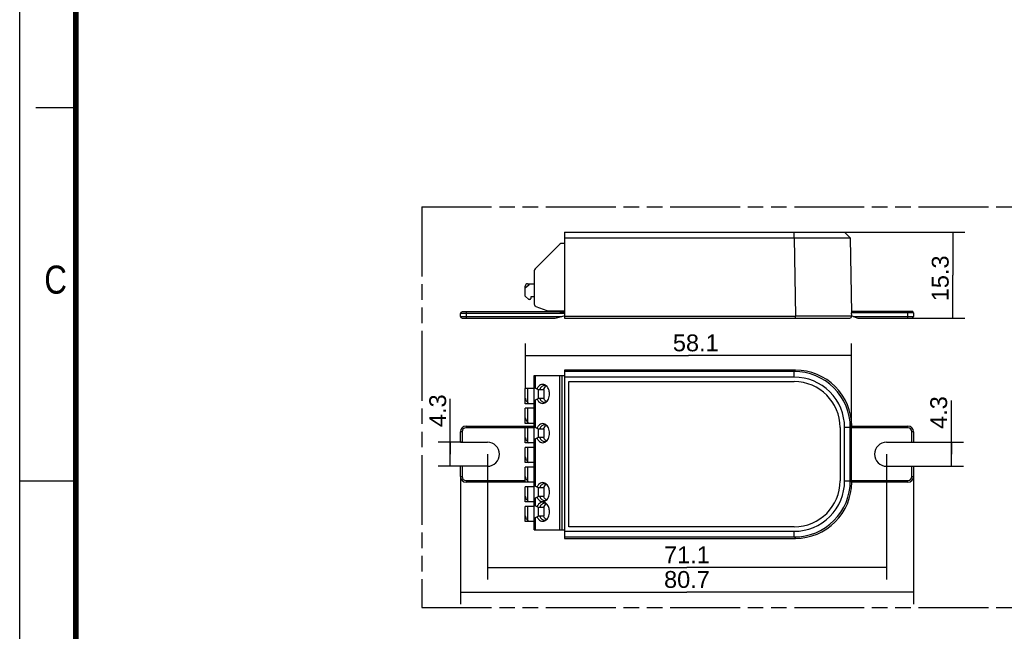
# Model space of a CAD drawing. Header units: millimetres. Extents: x 0 to 210, y 0 to 297.
# Tile 2 of 4: x 0 to 123, y 130 to 206. Entities that reach past the tile are written whole.
import ezdxf
from ezdxf.enums import TextEntityAlignment as Align

# ---------------------------------------------------------------- set-up
doc = ezdxf.new("R2010")
doc.units = ezdxf.units.MM
doc.header["$LTSCALE"] = 19.36
doc.linetypes.add('PHANTOM', pattern=[0.8, 0.45, -0.05, 0.1, -0.05, 0.1, -0.05])
doc.layers.get('0').update_dxf_attribs({"linetype": 'CONTINUOUS'})
doc.layers.add('DEFAULT_3', color=7, linetype='PHANTOM')
doc.layers.add('Z_DIM_2D', color=7, linetype='CONTINUOUS')
doc.styles.add('TEXTSTYLE_2', font='txt', dxfattribs={"width": 0.75})
doc.styles.add('TEXTSTYLE_3', font='helveticaneueltw1g-ltcn.otf')
doc.dimstyles.new('DIMSTYLE_1', dxfattribs={"dimtxt": 2.1, "dimasz": 3.5, "dimexe": 1.5, "dimexo": 0, "dimgap": 0.525, "dimtad": 1, "dimdec": 3, "dimlfac": 1.428571, "dimdsep": 46, "dimtxsty": 'TEXTSTYLE_3', "dimcen": 0.09, "dimclrt": 5, "dimadec": 3, "dimazin": 2, "dimtp": 0.2, "dimtm": 0.2, "dimtfac": 1, "dimtdec": 3, "dimtofl": 0, "dimtmove": 0, "dimatfit": 3, "dimfxl": 0, "dimtolj": 1, "dimarcsym": 0})
doc.dimstyles.new('DIMSTYLE_2', dxfattribs={"dimtxt": 2.1, "dimasz": 3.5, "dimexe": 1.5, "dimexo": 0, "dimgap": 0.525, "dimtad": 1, "dimdec": 3, "dimlfac": 1.428571, "dimdsep": 46, "dimtxsty": 'TEXTSTYLE_3', "dimcen": 0.09, "dimclrt": 5, "dimadec": 3, "dimazin": 2, "dimtp": 0.1, "dimtm": 0.1, "dimtfac": 1, "dimtdec": 3, "dimtofl": 0, "dimtmove": 0, "dimatfit": 3, "dimfxl": 0, "dimtolj": 1, "dimarcsym": 0})
doc.dimstyles.new('DIMSTYLE_3', dxfattribs={"dimtxt": 2.1, "dimasz": 3.5, "dimexe": 1.5, "dimexo": 0, "dimgap": 0.525, "dimtad": 1, "dimdec": 1, "dimlfac": 1.428571, "dimdsep": 46, "dimtxsty": 'TEXTSTYLE_3', "dimcen": 0.09, "dimclrt": 5, "dimadec": 1, "dimazin": 2, "dimtp": 0.3, "dimtm": 0.3, "dimtfac": 1, "dimtdec": 1, "dimtofl": 0, "dimtmove": 0, "dimatfit": 3, "dimfxl": 0, "dimtolj": 1, "dimarcsym": 0})

# ---------------------------------------------------------------- blocks, each defined once
blk = doc.blocks.new('*D1')
at = {"layer": 'Z_DIM_2D', "color": 2, "linetype": 'Continuous', "transparency": 16777216}
for p, q in [((102.86, 179.5), (117.85, 179.5)), ((116.35, 179.5), (116.35, 174.15)), ((116.35, 168.79), (116.35, 174.15)), ((110.75, 168.79), (117.85, 168.79))]:
    blk.add_line(p, q, dxfattribs=at)
at = {"layer": 'Z_DIM_2D', "color": 5, "linetype": 'Continuous', "transparency": 16777216, "style": 'TEXTSTYLE_3'}
blk.add_text('15.3', height=2.1, rotation=90, dxfattribs=at).set_placement((115.83, 173.74), align=Align.CENTER)
blk = doc.blocks.new('_NONE')
blk = doc.blocks.new('*D2')
at = {"layer": 'Z_DIM_2D', "color": 2, "linetype": 'Continuous', "transparency": 16777216}
for p, q in [((116.17, 151.8), (116.17, 158.49)), ((111.24, 153.31), (117.67, 153.31)), ((116.17, 153.31), (116.17, 151.8)), ((116.17, 150.3), (116.17, 151.8)), ((111.24, 150.3), (117.67, 150.3))]:
    blk.add_line(p, q, dxfattribs=at)
at = {"layer": 'Z_DIM_2D', "color": 5, "linetype": 'Continuous', "transparency": 16777216, "style": 'TEXTSTYLE_3'}
blk.add_text('4.3', height=2.1, rotation=90, dxfattribs=at).set_placement((115.64, 154.96))
blk = doc.blocks.new('*D3')
at = {"layer": 'Z_DIM_2D', "color": 2, "linetype": 'Continuous', "transparency": 16777216}
for p, q in [((58.32, 151.8), (58.32, 136.18)), ((108.09, 151.8), (108.09, 136.18)), ((58.32, 137.68), (83.2, 137.68)), ((108.09, 137.68), (83.2, 137.68))]:
    blk.add_line(p, q, dxfattribs=at)
at = {"layer": 'Z_DIM_2D', "color": 5, "linetype": 'Continuous', "transparency": 16777216, "style": 'TEXTSTYLE_3'}
blk.add_text('71.1', height=2.1, dxfattribs=at).set_placement((83.2, 138.21), align=Align.CENTER)
blk = doc.blocks.new('*D4')
at = {"layer": 'Z_DIM_2D', "color": 2, "linetype": 'Continuous', "transparency": 16777216}
for p, q in [((54.96, 149), (54.96, 133.1)), ((111.45, 149), (111.45, 133.1)), ((54.96, 134.6), (83.2, 134.6)), ((111.45, 134.6), (83.2, 134.6))]:
    blk.add_line(p, q, dxfattribs=at)
at = {"layer": 'Z_DIM_2D', "color": 5, "linetype": 'Continuous', "transparency": 16777216, "style": 'TEXTSTYLE_3'}
blk.add_text('80.7', height=2.1, dxfattribs=at).set_placement((83.2, 135.13), align=Align.CENTER)
blk = doc.blocks.new('*D5')
at = {"layer": 'Z_DIM_2D', "color": 2, "linetype": 'Continuous', "transparency": 16777216}
for p, q in [((53.69, 151.8), (53.69, 158.71)), ((55.17, 153.31), (52.19, 153.31)), ((53.69, 153.31), (53.69, 151.8)), ((53.69, 150.3), (53.69, 151.8)), ((55.17, 150.3), (52.19, 150.3))]:
    blk.add_line(p, q, dxfattribs=at)
at = {"layer": 'Z_DIM_2D', "color": 5, "linetype": 'Continuous', "transparency": 16777216, "style": 'TEXTSTYLE_3'}
blk.add_text('4.3', height=2.1, rotation=90, dxfattribs=at).set_placement((53.17, 155.19))
blk = doc.blocks.new('*D6')
at = {"layer": 'Z_DIM_2D', "color": 2, "linetype": 'Continuous', "transparency": 16777216}
for p, q in [((63.05, 159.99), (63.05, 165.62)), ((103.73, 155.09), (103.73, 165.62)), ((63.05, 164.12), (83.39, 164.12)), ((103.73, 164.12), (83.39, 164.12))]:
    blk.add_line(p, q, dxfattribs=at)
at = {"layer": 'Z_DIM_2D', "color": 5, "linetype": 'Continuous', "transparency": 16777216, "style": 'TEXTSTYLE_3'}
blk.add_text('58.1', height=2.1, dxfattribs=at).set_placement((84.3, 164.64), align=Align.CENTER)

msp = doc.modelspace()

# ---------------------------------------------------------------- linework, layer by layer
at = {"color": 2, "linetype": 'Continuous'}
for p, q in [((0, 0), (0, 297)), ((7, 195), (2, 195)), ((0, 148.5), (7, 148.5))]:
    msp.add_line(p, q, dxfattribs=at)
at = {"color": 7, "linetype": 'Continuous'}
for p, q in [((67.9117, 179.50071), (67.9117, 168.79071)), ((67.9117, 179.50071), (102.85981, 179.50071)), ((103.57199, 178.80095), (102.85988, 179.50071)), ((67.9117, 178.10071), (67.60168, 178.10071)), ((67.9117, 178.80083), (96.57307, 178.80083)), ((103.572, 178.80084), (103.73568, 169.42334)), ((64.26922, 174.91322), (67.35419, 177.9982)), ((64.1667, 174.66574), (64.1667, 170.53177)), ((63.4667, 172.89172), (63.0467, 172.49574)), ((63.0467, 171.52071), (63.0467, 172.78071)), ((63.3267, 173.06071), (64.1667, 173.06071)), ((63.4667, 173.06071), (63.4667, 172.89172)), ((63.4667, 171.10071), (63.0467, 171.52071)), ((63.6067, 171.10071), (63.4667, 171.10071)), ((63.7467, 171.45071), (63.7467, 171.24071)), ((64.1667, 171.45071), (63.7467, 171.45071)), ((67.9117, 169.56071), (55.1717, 169.56071)), ((65.7767, 169.70071), (64.397, 170.20288)), ((65.7767, 169.70071), (67.9117, 169.70071)), ((67.35169, 169.56114), (67.9117, 169.57173)), ((103.73207, 169.63071), (111.23673, 169.63071)), ((54.9617, 169.00071), (54.9617, 169.35071)), ((55.1717, 168.79071), (66.78316, 168.79071)), ((66.78316, 168.79071), (67.90161, 169.07913)), ((67.9117, 168.79071), (103.49742, 168.79071)), ((103.7157, 169.04031), (96.74344, 169.03999)), ((103.71574, 169.04031), (103.63603, 169.04066)), ((103.74238, 169.03999), (103.71574, 169.04031)), ((103.74181, 169.07249), (103.73573, 169.42071)), ((103.74181, 169.07249), (104.51602, 168.79071)), ((103.74238, 169.03999), (103.74181, 169.07249)), ((104.51602, 168.79071), (111.23673, 168.79071)), ((111.44673, 169.42071), (111.44673, 169.00071)), ((67.9117, 162.29853), (67.9117, 141.30723)), ((96.74344, 162.29853), (67.9117, 162.29853)), ((96.57307, 162.12816), (67.9117, 162.12816)), ((64.1667, 142.35288), (64.1667, 161.60288)), ((64.1667, 161.60288), (67.9117, 161.60288)), ((96.57307, 161.41594), (67.9117, 161.41594)), ((68.4717, 142.74983), (68.4717, 160.85594)), ((68.4717, 160.85594), (96.57388, 160.85594)), ((63.0467, 158.10288), (63.0467, 159.99288)), ((64.1667, 159.99288), (63.0467, 159.99288)), ((64.1667, 160.13288), (64.6567, 159.88788)), ((64.6567, 159.88788), (64.6567, 158.76788)), ((64.6567, 159.88788), (65.3567, 159.88788)), ((65.3567, 159.88788), (65.3567, 158.76788)), ((64.1667, 158.52288), (64.6567, 158.76788)), ((65.3567, 158.76788), (64.6567, 158.76788)), ((64.1667, 158.10288), (63.0467, 158.10288)), ((63.0467, 155.65288), (63.0467, 157.54288)), ((64.1667, 157.54288), (63.0467, 157.54288)), ((63.3267, 158.26387), (63.4667, 158.13188)), ((63.4667, 158.13188), (63.4667, 158.10288)), ((55.6617, 155.30288), (64.1667, 155.30288)), ((64.1667, 155.65288), (63.0467, 155.65288)), ((63.0467, 153.20288), (63.0467, 155.09288)), ((64.1667, 155.09288), (63.0467, 155.09288)), ((63.3267, 155.81387), (63.4667, 155.68188)), ((63.4667, 155.68188), (63.4667, 155.65288)), ((64.1667, 155.23288), (64.6567, 154.98788)), ((64.6567, 154.98788), (64.6567, 153.86788)), ((64.6567, 154.98788), (65.3567, 154.98788)), ((65.3567, 154.98788), (65.3567, 153.86788)), ((102.29979, 155.13005), (102.29979, 148.47572)), ((102.85979, 148.47654), (102.85979, 155.12922)), ((103.572, 148.47654), (103.572, 155.12922)), ((103.73207, 148.51288), (103.73207, 155.09288)), ((103.73573, 155.30288), (110.74673, 155.30288)), ((54.9617, 153.30788), (54.9617, 154.60288)), ((64.6567, 153.86788), (64.1667, 153.62288)), ((65.3567, 153.86788), (64.6567, 153.86788)), ((111.44673, 154.60288), (111.44673, 153.30788)), ((54.9617, 153.30788), (58.3217, 153.30788)), ((64.1667, 153.20288), (63.0467, 153.20288)), ((63.0467, 150.75288), (63.0467, 152.64288)), ((64.1667, 152.64288), (63.0467, 152.64288)), ((63.3267, 153.36387), (63.4667, 153.23188)), ((63.4667, 153.23188), (63.4667, 153.20288)), ((108.08673, 153.30788), (111.44673, 153.30788)), ((54.9617, 149.00288), (54.9617, 150.29788)), ((58.3217, 150.29788), (54.9617, 150.29788)), ((64.1667, 150.75288), (63.0467, 150.75288)), ((63.0467, 148.30288), (63.0467, 150.19288)), ((64.1667, 150.19288), (63.0467, 150.19288)), ((63.3267, 150.91387), (63.4667, 150.78188)), ((63.4667, 150.78188), (63.4667, 150.75288)), ((108.08673, 150.29788), (111.44673, 150.29788)), ((111.44673, 150.29788), (111.44673, 149.00288)), ((64.1667, 148.30288), (55.6617, 148.30288)), ((63.0467, 145.85288), (63.0467, 147.74288)), ((64.1667, 147.74288), (63.0467, 147.74288)), ((63.3267, 148.46387), (63.4667, 148.33188)), ((63.4667, 148.33188), (63.4667, 148.30288)), ((64.1667, 147.88288), (64.6567, 147.63788)), ((64.6567, 147.63788), (64.6567, 146.51788)), ((64.6567, 147.63788), (65.3567, 147.63788)), ((65.3567, 147.63788), (65.3567, 146.51788)), ((110.74673, 148.30288), (103.73573, 148.30288)), ((64.1667, 146.27288), (64.6567, 146.51788)), ((65.3567, 146.51788), (64.6567, 146.51788)), ((64.1667, 145.85288), (63.0467, 145.85288)), ((63.0467, 143.40288), (63.0467, 145.29288)), ((64.1667, 145.29288), (63.0467, 145.29288)), ((63.3267, 146.01387), (63.4667, 145.88188)), ((63.4667, 145.88188), (63.4667, 145.85288)), ((64.1667, 145.43288), (64.6567, 145.18788)), ((64.6567, 145.18788), (64.6567, 144.06788)), ((64.6567, 145.18788), (65.3567, 145.18788)), ((65.3567, 145.18788), (65.3567, 144.06788)), ((64.1667, 143.82288), (64.6567, 144.06788)), ((65.3567, 144.06788), (64.6567, 144.06788)), ((64.1667, 143.40288), (63.0467, 143.40288)), ((63.3267, 143.56387), (63.4667, 143.43188)), ((63.4667, 143.43188), (63.4667, 143.40288)), ((96.57388, 142.74983), (68.4717, 142.74983)), ((64.1667, 142.35288), (67.9117, 142.35288)), ((67.9117, 142.18983), (96.57307, 142.18983)), ((67.9117, 141.47761), (96.57307, 141.47761)), ((67.9117, 141.30723), (96.74344, 141.30723))]:
    msp.add_line(p, q, dxfattribs=at)
at = {"color": 9, "linetype": 'Continuous'}
for p, q in [((96.57307, 178.80082), (96.57307, 179.50071)), ((96.57307, 178.80083), (96.74344, 169.03999)), ((55.6617, 169.56071), (55.6617, 168.79071)), ((110.74673, 168.79071), (110.74673, 169.63071)), ((67.9117, 169.35071), (54.9617, 169.35071)), ((54.9617, 169.00071), (67.59751, 169.00071)), ((67.9117, 169.03999), (96.74344, 169.03999)), ((96.74344, 168.79071), (96.74344, 169.03999)), ((111.44673, 169.42071), (103.73573, 169.42071)), ((103.93905, 169.00071), (111.44673, 169.00071)), ((96.74344, 162.29853), (96.57307, 162.12816)), ((96.57307, 161.41594), (96.57307, 162.12816)), ((64.26922, 161.60288), (64.26922, 160.08163)), ((67.35419, 142.35288), (67.35419, 161.60288)), ((67.60168, 161.60288), (67.60168, 142.35288)), ((63.3267, 159.99288), (63.3267, 158.26387)), ((64.26922, 158.57414), (64.26922, 155.18163)), ((63.3267, 157.54288), (63.3267, 155.81387)), ((55.6617, 155.30288), (55.6617, 155.09288)), ((63.0467, 155.09288), (55.6617, 155.09288)), ((63.3267, 155.09288), (63.3267, 153.36387)), ((103.572, 155.12922), (102.85979, 155.12922)), ((103.572, 155.12922), (103.73456, 155.29178)), ((110.74673, 155.09288), (103.73207, 155.09288)), ((110.74673, 155.09288), (110.74673, 155.30288)), ((55.1717, 154.60288), (54.9617, 154.60288)), ((55.1717, 154.60288), (55.1717, 153.30788)), ((64.26922, 153.67414), (64.26922, 147.83163)), ((111.44673, 154.60288), (111.23673, 154.60288)), ((111.23673, 153.30788), (111.23673, 154.60288)), ((63.3267, 152.64288), (63.3267, 150.91387)), ((55.1717, 150.29788), (55.1717, 149.00288)), ((63.3267, 150.19288), (63.3267, 148.46387)), ((111.23673, 149.00288), (111.23673, 150.29788)), ((54.9617, 149.00288), (55.1717, 149.00288)), ((111.23673, 149.00288), (111.44673, 149.00288)), ((55.6617, 148.51288), (55.6617, 148.30288)), ((55.6617, 148.51288), (63.0467, 148.51288)), ((63.3267, 147.74288), (63.3267, 146.01387)), ((102.85979, 148.47654), (103.572, 148.47654)), ((103.73456, 148.31399), (103.572, 148.47654)), ((103.73207, 148.51288), (110.74673, 148.51288)), ((110.74673, 148.30288), (110.74673, 148.51288)), ((64.26922, 146.32414), (64.26922, 145.38163)), ((63.3267, 145.29288), (63.3267, 143.56387)), ((64.26922, 143.87414), (64.26922, 142.35288)), ((96.57307, 141.47761), (96.57307, 142.18983)), ((96.57307, 141.47761), (96.74344, 141.30723))]:
    msp.add_line(p, q, dxfattribs=at)
at = {"color": 7, "linetype": 'Continuous', "const_width": 0.7}
msp.add_lwpolyline([(7, 7), (7, 290)], dxfattribs=at)
at = {"color": 7, "linetype": 'Continuous'}
for centre, radius, start, end in [((67.60168, 177.75071), 0.35, 90, 135), ((64.5167, 174.66574), 0.35, 135, 180), ((63.3267, 172.78071), 0.28, 90, 180), ((63.6067, 171.24071), 0.14, 270, 360), ((55.1717, 169.35071), 0.21, 90, 180), ((64.5167, 170.53177), 0.35, 180, 250), ((111.23673, 169.42071), 0.21, 0, 90), ((55.1717, 169.00071), 0.21, 180, 270), ((103.4974, 169.03571), 0.245, 270.0030831, 0.9999469), ((111.23673, 169.00071), 0.21, 270, 360), ((96.57315, 155.1293), 6.99884, 359.9993514, 90.0006488), ((96.74372, 155.29987), 6.99864, 359.9977287, 90.0022704), ((96.57331, 155.12945), 6.2865, 359.9960728, 90.00297), ((96.57311, 155.12925), 5.72678, 0.0057663, 89.9923414), ((66.39015, 159.41575), 1.15951, 155.3760052, 155.9719612), ((65.46404, 159.84819), 0.52967, 80.8114435, 89.9839651), ((65.17472, 159.80531), 0.72065, 58.3111584, 63.1868542), ((66.0337, 159.69172), 0.70446, 123.2701271, 130.0680598), ((66.00235, 159.73858), 0.64809, 118.5094907, 123.2251481), ((66.39015, 159.24002), 1.15951, 204.0280585, 204.6240156), ((66.03369, 158.96404), 0.70445, 229.9313877, 236.7320915), ((65.46392, 158.80899), 0.53109, 270.0290706, 281.116392), ((65.17519, 158.84947), 0.71957, 296.7947313, 301.6980799), ((65.45808, 158.83523), 0.55797, 281.185184, 290.8151739), ((66.00238, 158.91724), 0.64815, 236.7773091, 241.4710947), ((55.6617, 154.60288), 0.7, 90.0000001, 180), ((66.39015, 154.51575), 1.15951, 155.3760051, 155.9719612), ((65.46404, 154.94819), 0.52967, 80.8116616, 89.9839663), ((65.17519, 154.90629), 0.71957, 58.3019382, 63.2050502), ((66.0337, 154.79172), 0.70446, 123.2701271, 130.0680598), ((66.00238, 154.83852), 0.64816, 118.5288122, 123.224984), ((110.74673, 154.60288), 0.7, 0, 90), ((66.39015, 154.34002), 1.15951, 204.0280585, 204.6240156), ((66.03369, 154.06404), 0.70445, 229.9313877, 236.7320916), ((66.00238, 154.01724), 0.64815, 236.7773094, 241.4710653), ((58.3217, 151.80288), 1.505, 270, 90), ((65.46392, 153.90899), 0.53109, 270.0290706, 281.1163938), ((65.17519, 153.94947), 0.71957, 296.7947246, 301.69808), ((65.45808, 153.93523), 0.55797, 281.1851842, 290.81508), ((108.08673, 151.80288), 1.505, 90, 270), ((55.6617, 149.00288), 0.7, 180, 269.9999998), ((110.74673, 149.00288), 0.7, 270, 360), ((66.39015, 147.16575), 1.15951, 155.3760052, 155.9719612), ((65.46404, 147.59819), 0.52967, 80.8114435, 89.9839651), ((65.17472, 147.55531), 0.72065, 58.3111584, 63.1868542), ((66.0337, 147.44172), 0.70446, 123.2701271, 130.0680598), ((66.00235, 147.48858), 0.64809, 118.5094907, 123.2251481), ((96.57331, 148.47632), 6.2865, 269.9970148, 0.0039426), ((96.57315, 148.47646), 6.99884, 269.9993527, 0.00065), ((96.57311, 148.47651), 5.72677, 270.00759, 359.9942595), ((96.74372, 148.30589), 6.99864, 269.9977296, 0.0022713), ((66.39015, 146.99002), 1.15951, 204.0280585, 204.6240156), ((66.03369, 146.71404), 0.70445, 229.9313877, 236.7320915), ((66.00238, 146.66724), 0.64815, 236.7773091, 241.4710947), ((66.39015, 144.71575), 1.15951, 155.3760052, 155.9719612), ((65.46392, 146.55899), 0.53109, 270.0290706, 281.116392), ((65.46404, 145.14819), 0.52967, 80.8114435, 89.9839651), ((65.17519, 146.59947), 0.71957, 296.7947313, 301.6980799), ((65.17472, 145.10531), 0.72065, 58.3111584, 63.1868542), ((65.45808, 146.58523), 0.55797, 281.185184, 290.8151739), ((66.0337, 144.99172), 0.70446, 123.2701271, 130.0680598), ((66.00235, 145.03858), 0.64809, 118.5094907, 123.2251481), ((66.39015, 144.54002), 1.15951, 204.0280585, 204.6240156), ((66.03369, 144.26404), 0.70445, 229.9313877, 236.7320915), ((66.00238, 144.21724), 0.64815, 236.7773091, 241.4710947), ((65.46392, 144.10899), 0.53109, 270.0290706, 281.116392), ((65.17519, 144.14947), 0.71957, 296.7947313, 301.6980799), ((65.45808, 144.13523), 0.55797, 281.185184, 290.8151739)]:
    msp.add_arc(centre, radius, start, end, dxfattribs=at)
at = {"color": 9, "linetype": 'Continuous'}
for centre, start, end in [((55.6617, 154.60288), 90.0000024, 180), ((110.74673, 154.60288), 0, 90), ((55.6617, 149.00288), 180, 269.9999994), ((110.74673, 149.00288), 270, 360)]:
    msp.add_arc(centre, 0.49, start, end, dxfattribs=at)
at = {"color": 7, "linetype": 'Continuous'}
for centre, major_axis, ratio, start_param, end_param in [((63.3267, 156.09387), (-0.23646, 0.37289), 0.402129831, 0.565142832, 2.135939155), ((103.73573, 155.09288), (0, 0.21), 0.017455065, 0.742309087, 1.570796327), ((63.3267, 148.74387), (-0.23646, 0.37289), 0.402129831, 0.565142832, 2.135939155), ((103.73573, 148.51288), (0, 0.21), 0.017455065, -4.71238898, -3.468281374)]:
    msp.add_ellipse(centre, major_axis=major_axis, ratio=ratio, start_param=start_param, end_param=end_param, dxfattribs=at)
for points, knots in [([(96.57307, 178.80083), (97.02772, 178.80163), (97.91955, 178.80306), (99.01818, 178.80443), (99.85838, 178.80522), (100.44519, 178.80564), (100.99478, 178.8059), (101.50188, 178.80599), (101.96161, 178.80592), (102.36957, 178.80568), (102.67533, 178.80534), (102.89116, 178.80497), (103.0305, 178.80467), (103.15433, 178.80433), (103.26233, 178.80395), (103.35425, 178.80354), (103.42988, 178.80308), (103.48264, 178.80269), (103.51653, 178.80228), (103.53576, 178.8021), (103.55066, 178.80164), (103.56173, 178.80181), (103.5679, 178.80077), (103.57141, 178.80142), (103.57199, 178.80086)], [0, 0, 0, 0, 0.194878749, 0.38227221, 0.470909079, 0.555020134, 0.633797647, 0.706482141, 0.772381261, 0.830854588, 0.881346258, 0.903441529, 0.923367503, 0.941074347, 0.956516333, 0.969660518, 0.980476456, 0.988934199, 0.992271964, 0.99501386, 0.997158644, 0.998705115, 0.999652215, 1, 1, 1, 1]), ([(65.49979, 160.44848), (65.41441, 160.49159), (65.2214, 160.5425), (64.92364, 160.46866), (64.67111, 160.26346), (64.55328, 160.07079), (64.50536, 159.96355)], [0, 0, 0, 0, 0.231530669, 0.462648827, 0.715671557, 1, 1, 1, 1]), ([(65.46419, 160.37787), (65.40148, 160.37787), (65.27147, 160.35385), (65.09451, 160.25141), (64.94356, 160.09193), (64.86814, 159.95967), (64.83614, 159.88788)], [0, 0, 0, 0, 0.22407816, 0.461036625, 0.719151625, 1, 1, 1, 1]), ([(65.33608, 159.89887), (65.3513, 159.93207), (65.41454, 160.05459), (65.50253, 160.16561), (65.58024, 160.23083)], [0, 0, 0, 0, 0.264675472, 1, 1, 1, 1]), ([(65.92805, 159.96355), (65.88546, 160.05887), (65.78301, 160.23192), (65.63351, 160.36904), (65.55328, 160.41853)], [0, 0, 0, 0, 0.525497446, 1, 1, 1, 1]), ([(66.05816, 159.32788), (66.05816, 159.38364), (66.04741, 159.60054), (65.99388, 159.81621), (65.92805, 159.96355)], [0, 0, 0, 0, 0.256784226, 1, 1, 1, 1]), ([(63.0467, 158.80786), (63.0467, 158.76298), (63.06674, 158.66768), (63.1487, 158.47701), (63.24521, 158.34071), (63.3267, 158.26387)], [0, 0, 0, 0, 0.216158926, 0.460487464, 1, 1, 1, 1]), ([(64.50536, 158.69221), (64.55327, 158.58499), (64.67107, 158.39236), (64.92353, 158.18717), (65.22121, 158.11329), (65.4142, 158.16409), (65.49957, 158.20716)], [0, 0, 0, 0, 0.284322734, 0.537355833, 0.768484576, 1, 1, 1, 1]), ([(64.83614, 158.76788), (64.86814, 158.6961), (64.94356, 158.56384), (65.09451, 158.40435), (65.27147, 158.30192), (65.40148, 158.2779), (65.46419, 158.2779)], [0, 0, 0, 0, 0.280848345, 0.538963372, 0.775921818, 1, 1, 1, 1]), ([(65.58023, 158.42494), (65.55527, 158.44589), (65.45538, 158.54155), (65.38, 158.66106), (65.33608, 158.75689)], [0, 0, 0, 0, 0.236179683, 1, 1, 1, 1]), ([(65.55328, 158.23724), (65.63124, 158.28534), (65.77693, 158.41762), (65.93553, 158.67844), (66.03558, 158.98989), (66.05816, 159.21392), (66.05816, 159.32788)], [0, 0, 0, 0, 0.220141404, 0.463329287, 0.726132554, 1, 1, 1, 1]), ([(65.49957, 155.5486), (65.4142, 155.59167), (65.22121, 155.64248), (64.92353, 155.5686), (64.67107, 155.3634), (64.55327, 155.17077), (64.50536, 155.06355)], [0, 0, 0, 0, 0.231515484, 0.462644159, 0.715677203, 1, 1, 1, 1]), ([(65.46419, 155.47787), (65.40148, 155.47787), (65.27147, 155.45385), (65.09451, 155.35141), (64.94356, 155.19193), (64.86814, 155.05967), (64.83614, 154.98788)], [0, 0, 0, 0, 0.22407816, 0.461036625, 0.719151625, 1, 1, 1, 1]), ([(65.33608, 154.99887), (65.3513, 155.03207), (65.41454, 155.15459), (65.50253, 155.26561), (65.58024, 155.33083)], [0, 0, 0, 0, 0.264675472, 1, 1, 1, 1]), ([(66.05816, 154.42788), (66.05816, 154.54185), (66.03558, 154.76588), (65.93553, 155.07733), (65.77693, 155.33815), (65.63124, 155.47042), (65.55328, 155.51853)], [0, 0, 0, 0, 0.273867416, 0.536670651, 0.77985856, 1, 1, 1, 1]), ([(103.73568, 155.30292), (103.73537, 155.30292), (103.73545, 155.30132), (103.73467, 155.29835), (103.73469, 155.29447), (103.73456, 155.29178)], [0, 0, 0, 0, 0.08131622, 0.279153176, 1, 1, 1, 1]), ([(63.0467, 153.90786), (63.0467, 153.86298), (63.06674, 153.76768), (63.14868, 153.57701), (63.24521, 153.44071), (63.3267, 153.36387)], [0, 0, 0, 0, 0.216160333, 0.460481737, 1, 1, 1, 1]), ([(64.50536, 153.79221), (64.55327, 153.68499), (64.67107, 153.49237), (64.92353, 153.28717), (65.22121, 153.21329), (65.4142, 153.26409), (65.49957, 153.30716)], [0, 0, 0, 0, 0.284322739, 0.537355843, 0.768484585, 1, 1, 1, 1]), ([(64.83614, 153.86788), (64.86814, 153.7961), (64.94356, 153.66384), (65.09451, 153.50435), (65.27147, 153.40192), (65.40148, 153.3779), (65.46419, 153.3779)], [0, 0, 0, 0, 0.280848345, 0.538963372, 0.775921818, 1, 1, 1, 1]), ([(65.58023, 153.52494), (65.55527, 153.54589), (65.45538, 153.64155), (65.38, 153.76106), (65.33608, 153.85689)], [0, 0, 0, 0, 0.236179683, 1, 1, 1, 1]), ([(65.55328, 153.33724), (65.63124, 153.38534), (65.77693, 153.51762), (65.93553, 153.77844), (66.03558, 154.08989), (66.05816, 154.31392), (66.05816, 154.42788)], [0, 0, 0, 0, 0.220141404, 0.463329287, 0.726132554, 1, 1, 1, 1]), ([(63.0467, 151.45786), (63.0467, 151.41298), (63.06674, 151.31768), (63.1487, 151.12701), (63.24521, 150.99071), (63.3267, 150.91387)], [0, 0, 0, 0, 0.216158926, 0.460487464, 1, 1, 1, 1]), ([(65.49979, 148.19848), (65.41441, 148.24159), (65.2214, 148.2925), (64.92364, 148.21866), (64.67111, 148.01346), (64.55328, 147.82079), (64.50536, 147.71355)], [0, 0, 0, 0, 0.231530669, 0.462648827, 0.715671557, 1, 1, 1, 1]), ([(65.46419, 148.12787), (65.40148, 148.12787), (65.27147, 148.10385), (65.09451, 148.00141), (64.94356, 147.84193), (64.86814, 147.70967), (64.83614, 147.63788)], [0, 0, 0, 0, 0.22407816, 0.461036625, 0.719151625, 1, 1, 1, 1]), ([(65.33608, 147.64887), (65.3513, 147.68207), (65.41454, 147.80459), (65.50253, 147.91561), (65.58024, 147.98083)], [0, 0, 0, 0, 0.264675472, 1, 1, 1, 1]), ([(65.92805, 147.71355), (65.88546, 147.80887), (65.78301, 147.98192), (65.63351, 148.11904), (65.55328, 148.16853)], [0, 0, 0, 0, 0.525497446, 1, 1, 1, 1]), ([(66.05816, 147.07788), (66.05816, 147.13364), (66.04741, 147.35054), (65.99388, 147.56621), (65.92805, 147.71355)], [0, 0, 0, 0, 0.256784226, 1, 1, 1, 1]), ([(103.73456, 148.31399), (103.73469, 148.31129), (103.73467, 148.30741), (103.73545, 148.30444), (103.73537, 148.30284), (103.73568, 148.30284)], [0, 0, 0, 0, 0.720846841, 0.918683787, 1, 1, 1, 1]), ([(63.0467, 146.55786), (63.0467, 146.51298), (63.06674, 146.41768), (63.14868, 146.22701), (63.24521, 146.09071), (63.3267, 146.01387)], [0, 0, 0, 0, 0.216160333, 0.460481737, 1, 1, 1, 1]), ([(64.50536, 146.44221), (64.55327, 146.33499), (64.67107, 146.14236), (64.92353, 145.93717), (65.22121, 145.86329), (65.4142, 145.91409), (65.49957, 145.95716)], [0, 0, 0, 0, 0.284322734, 0.537355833, 0.768484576, 1, 1, 1, 1]), ([(64.83614, 146.51788), (64.86814, 146.4461), (64.94356, 146.31384), (65.09451, 146.15435), (65.27147, 146.05192), (65.40148, 146.0279), (65.46419, 146.0279)], [0, 0, 0, 0, 0.280848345, 0.538963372, 0.775921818, 1, 1, 1, 1]), ([(65.58023, 146.17494), (65.55527, 146.19589), (65.45538, 146.29155), (65.38, 146.41106), (65.33608, 146.50689)], [0, 0, 0, 0, 0.236179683, 1, 1, 1, 1]), ([(65.55328, 145.98724), (65.63124, 146.03534), (65.77693, 146.16762), (65.93553, 146.42844), (66.03558, 146.73989), (66.05816, 146.96392), (66.05816, 147.07788)], [0, 0, 0, 0, 0.220141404, 0.463329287, 0.726132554, 1, 1, 1, 1]), ([(65.49979, 145.74848), (65.41441, 145.79159), (65.2214, 145.8425), (64.92364, 145.76866), (64.67111, 145.56346), (64.55328, 145.37079), (64.50536, 145.26355)], [0, 0, 0, 0, 0.231530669, 0.462648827, 0.715671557, 1, 1, 1, 1]), ([(65.46419, 145.67787), (65.40148, 145.67787), (65.27147, 145.65385), (65.09451, 145.55141), (64.94356, 145.39193), (64.86814, 145.25967), (64.83614, 145.18788)], [0, 0, 0, 0, 0.22407816, 0.461036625, 0.719151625, 1, 1, 1, 1]), ([(65.33608, 145.19887), (65.3513, 145.23207), (65.41454, 145.35459), (65.50253, 145.46561), (65.58024, 145.53083)], [0, 0, 0, 0, 0.264675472, 1, 1, 1, 1]), ([(65.92805, 145.26355), (65.88546, 145.35887), (65.78301, 145.53192), (65.63351, 145.66904), (65.55328, 145.71853)], [0, 0, 0, 0, 0.525497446, 1, 1, 1, 1]), ([(66.05816, 144.62788), (66.05816, 144.68364), (66.04741, 144.90054), (65.99388, 145.11621), (65.92805, 145.26355)], [0, 0, 0, 0, 0.256784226, 1, 1, 1, 1]), ([(63.0467, 144.10786), (63.0467, 144.06298), (63.06674, 143.96768), (63.1487, 143.77701), (63.24521, 143.64071), (63.3267, 143.56387)], [0, 0, 0, 0, 0.216158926, 0.460487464, 1, 1, 1, 1]), ([(64.50536, 143.99221), (64.55327, 143.88499), (64.67107, 143.69236), (64.92353, 143.48717), (65.22121, 143.41329), (65.4142, 143.46409), (65.49957, 143.50716)], [0, 0, 0, 0, 0.284322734, 0.537355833, 0.768484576, 1, 1, 1, 1]), ([(64.83614, 144.06788), (64.86814, 143.9961), (64.94356, 143.86384), (65.09451, 143.70435), (65.27147, 143.60192), (65.40148, 143.5779), (65.46419, 143.5779)], [0, 0, 0, 0, 0.280848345, 0.538963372, 0.775921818, 1, 1, 1, 1]), ([(65.58023, 143.72494), (65.55527, 143.74589), (65.45538, 143.84155), (65.38, 143.96106), (65.33608, 144.05689)], [0, 0, 0, 0, 0.236179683, 1, 1, 1, 1]), ([(65.55328, 143.53724), (65.63124, 143.58534), (65.77693, 143.71762), (65.93553, 143.97844), (66.03558, 144.28989), (66.05816, 144.51392), (66.05816, 144.62788)], [0, 0, 0, 0, 0.220141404, 0.463329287, 0.726132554, 1, 1, 1, 1])]:
    msp.add_open_spline(points, degree=3, knots=knots, dxfattribs=at)
for points in [[(65.65587, 160.34227), (65.62125, 160.35536), (65.58517, 160.36516), (65.54862, 160.37107)], [(65.65635, 155.44209), (65.62158, 155.45527), (65.58533, 155.46513), (65.54862, 155.47107)], [(65.65587, 148.09227), (65.62125, 148.10536), (65.58517, 148.11516), (65.54862, 148.12107)], [(65.65587, 145.64227), (65.62125, 145.65536), (65.58517, 145.66516), (65.54862, 145.67107)]]:
    msp.add_open_spline(points, degree=3, dxfattribs=at)
at = {"layer": 'DEFAULT_3', "color": 91, "linetype": 'PHANTOM', "true_color": 0x80ff80}
for p, q in [((50.12864, 182.68), (50.12864, 132.68)), ((50.12864, 182.68), (150.12864, 182.68)), ((50.12864, 132.68), (150.12864, 132.68))]:
    msp.add_line(p, q, dxfattribs=at)

# ---------------------------------------------------------------- texts
at = {"color": 5, "linetype": 'Continuous', "style": 'TEXTSTYLE_2', "width": 0.833333}
msp.add_text('C', height=3.5, dxfattribs=at).set_placement((3.07017, 171.83363))

# ---------------------------------------------------------------- dimensions: what is measured, and where the dimension line sits
at = {"layer": 'Z_DIM_2D', "color": 2, "linetype": 'Continuous'}
for base, p1, p2, dimstyle, picture, middle in [((116.35013, 168.79071), (102.85981, 179.50071), (110.74673, 168.79071), 'DIMSTYLE_1', '*D1', (116.35013, 173.78283)), ((53.69424, 150.29788), (52.19424, 153.30788), (52.19424, 150.29788), 'DIMSTYLE_2', '*D5', (53.69424, 156.93614)), ((116.16887, 150.29788), (111.23673, 153.30788), (111.23673, 150.29788), 'DIMSTYLE_2', '*D2', (116.16887, 156.70842))]:
    dim = msp.add_linear_dim(base=base, p1=p1, p2=p2, angle=270, dimstyle=dimstyle, override={"dimblk1": 'NONE', "dimblk2": 'NONE', "dimsah": 1}, dxfattribs=at)
    dim.commit()
    dim.dimension.update_dxf_attribs({"geometry": picture, "text_midpoint": middle, "dimtype": 160})
for base, p1, p2, picture, middle in [((103.73207, 164.11813), (63.0467, 159.99288), (103.73207, 155.09288), '*D6', (84.08539, 164.11813)), ((108.08673, 137.68408), (58.3217, 151.80288), (108.08673, 151.80288), '*D3', (82.98482, 137.68408)), ((111.44673, 134.60199), (54.9617, 149.00288), (111.44673, 149.00288), '*D4', (83.20422, 134.60199))]:
    dim = msp.add_linear_dim(base=base, p1=p1, p2=p2, dimstyle='DIMSTYLE_3', override={"dimblk1": 'NONE', "dimblk2": 'NONE', "dimsah": 1}, dxfattribs=at)
    dim.commit()
    dim.dimension.update_dxf_attribs({"geometry": picture, "text_midpoint": middle, "dimtype": 160})

doc.saveas('drawing.dxf')
